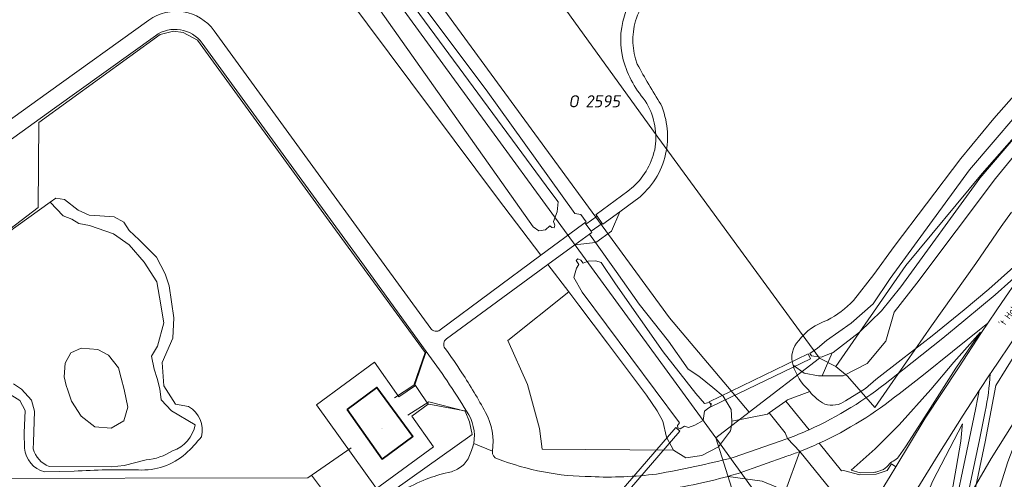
# Model space of a CAD drawing. Header units: metres. Extents: x 237319 to 238937, y 510065 to 511489.
# Tile 50 of 176: x 238033 to 238179, y 510805 to 510873. Entities that reach past the tile are written whole.
import ezdxf
from ezdxf.enums import TextEntityAlignment as Align

# ---------------------------------------------------------------- set-up
doc = ezdxf.new("R2010")
doc.units = ezdxf.units.M
for name, color, linetype, lineweight in [('B-WE-FV-GELEIDING_WILDRASTER-G', 252, 'Continuous', 18), ('B-WE-GR-BEPLANTING_CULTUUR_BOSPLANTSOEN-GV', 252, 'Continuous', 18), ('B-WE-GR-GRAS-GV', 252, 'Continuous', 13), ('B-WE-GR-GROENVOORZIENING-GV', 252, 'Continuous', 18), ('B-WE-IE-TERREINAFSCHEIDING_KUNSTMATIG_HEKWERK-G', 252, 'IE-TERREINAFSCHEIDING_KUNSTMATIG-SO', 18), ('B-WE-KG-GRENS_PERCEEL-GV', 252, 'Continuous', 18), ('B-WE-KG-GRENS_PERCEEL-S', 252, 'Continuous', 25), ('B-WE-KW-KUNSTWERK_DUIKER-GV', 252, 'Continuous', 18), ('B-WE-OG-BEBOUWING-GV', 252, 'Continuous', 35), ('B-WE-OG-BEBOUWING-T18', 252, 'Continuous', 18), ('B-WE-OG-BEBOUWING_STRAATNAAM-T18', 252, 'Continuous', 18), ('B-WE-OG-TERREIN_BEGROEID-GV', 252, 'Continuous', 18), ('B-WE-OG-TERREIN_OEVER-GV', 252, 'Continuous', 18), ('B-WE-OG-WATER-GV', 252, 'Continuous', 18), ('B-WE-OG-WATER_MEER-GV', 252, 'Continuous', 18), ('B-WE-OG-WATER_SLOOT-GV', 252, 'Continuous', 18), ('B-WE-OG-WEG-GV', 252, 'Continuous', 18), ('B-WE-VH-GESLOTENVERHARDING-GV', 252, 'Continuous', 18), ('B-WE-VH-HALFVERHARDING-GV', 252, 'Continuous', 18), ('B-WE-VH-OPENVERHARDING-GV', 252, 'Continuous', 18)]:
    doc.layers.add(name, color=color, linetype=linetype, lineweight=lineweight)
doc.styles.add('NLCS-ISO', font='isocpeur.ttf', dxfattribs={"height": 2.5})
doc.styles.add('NLCS-ISO-M100-T18', font='NLCS-ISO.ttf', dxfattribs={"height": 0.18})
doc.linetypes.add('IE-TERREINAFSCHEIDING_KUNSTMATIG-SO', pattern='A,4,[82,NLCS.SHX,S=0.75,R=90,X=0,Y=0],4,-2', length=10)

# ---------------------------------------------------------------- blocks, each defined once
blk = doc.blocks.new('SKG-PERCEELNUMMER-SO')
at = {"style": 'NLCS-ISO', "oblique": 10, "flags": 1}
for tag, p in [('GEMEENTECODE', (0, 2.55)), ('PERCEELGROOTTE', (0, -2.45))]:
    blk.add_attdef(tag, text='', height=1.8, dxfattribs=at).set_placement(p, align=Align.MIDDLE_CENTER)
at = {"style": 'NLCS-ISO', "oblique": 10}
blk.add_attdef('SECTIE', text='', height=1.8, dxfattribs=at).set_placement((-0.5, 0), align=Align.MIDDLE_RIGHT)
blk.add_attdef('PERCEELNUMMER', text='', height=1.8, dxfattribs=at).set_placement((0.5, 0), align=Align.MIDDLE_LEFT)
blk = doc.blocks.new('brk-2025')
at = {"layer": 'B-WE-KG-GRENS_PERCEEL-GV', "flags": 128}
for points in [[(238180.484, 510844.294), (238178.926, 510842.162), (238175.182, 510836.637), (238168.6, 510827.35), (238162.378, 510818.413), (238160.16, 510815.201), (238156.061, 510819.85), (238154.332, 510821.28), (238151.913, 510822.519), (238141.439, 510814.499), (238136.51, 510810.7), (238144.762, 510799.199), (238156.73, 510782.476), (238161.146, 510776.233), (238164.547, 510783.301), (238168.689, 510791.764), (238173.906, 510801.434), (238177.451, 510807.592), (238181.841, 510814.545)], [(238187.149, 510862.539), (238176.095, 510850.055), (238164.759, 510836.362), (238154.332, 510821.28), (238156.061, 510819.85), (238160.16, 510815.201), (238162.378, 510818.413), (238168.6, 510827.35), (238175.182, 510836.637), (238178.926, 510842.162), (238180.484, 510844.294)], [(238181.841, 510814.545), (238177.451, 510807.592), (238173.906, 510801.434), (238168.689, 510791.764), (238164.547, 510783.301), (238161.146, 510776.233), (238180.626, 510748.69)], [(238101.536, 510674.512), (238120.198, 510737.097), (238122.198, 510742.276), (238139.708, 510785.573), (238142.379, 510791.983), (238136.51, 510810.7), (238078.696, 510889.922)], [(238114.66, 510561.62), (238115.82, 510592.86), (238117.68, 510624.6), (238118.44, 510637.23), (238120.62, 510655.55), (238123.4, 510675.85), (238127.9, 510693.95), (238134.78, 510714.19), (238142.64, 510734.59), (238150.34, 510752.01), (238161.146, 510776.233), (238156.73, 510782.476), (238144.762, 510799.199), (238136.51, 510810.7), (238142.379, 510791.983), (238139.708, 510785.573), (238122.198, 510742.276), (238120.198, 510737.097), (238101.536, 510674.512), (238100.014, 510610.21), (238099.534, 510599.091), (238098.923, 510584.363)]]:
    blk.add_lwpolyline(points, dxfattribs=at)
for points in [[(238151.913, 510822.519), (238154.332, 510821.28), (238164.759, 510836.362), (238176.095, 510850.055), (238187.149, 510862.539), (238194.657, 510870.948), (238211.609, 510887.94), (238220.893, 510895.89), (238233.97, 510907.245), (238246.925, 510918.518), (238262.317, 510928.774), (238209.538, 511002.961), (238191.7, 510990.131), (238086.711, 510914.62), (238099.502, 510894.849), (238112.162, 510877.289), (238127.841, 510855.449)], [(238141.439, 510814.499), (238151.913, 510822.519), (238127.841, 510855.449), (238112.162, 510877.289), (238099.502, 510894.849), (238086.711, 510914.62), (238085.702, 510916.18), (238072.589, 510906.572), (238073.562, 510905.24), (238129.584, 510828.558)], [(238136.51, 510810.7), (238141.439, 510814.499), (238129.584, 510828.558), (238073.562, 510905.24), (238068.573, 510901.466), (238071.017, 510899.16), (238073.786, 510895.821), (238078.696, 510889.922)]]:
    blk.add_lwpolyline(points, close=True, dxfattribs=at)
at = {"layer": 'B-WE-KG-GRENS_PERCEEL-S'}
blk.add_blockref('SKG-PERCEELNUMMER-SO', (238116.587, 510860.79), dxfattribs=at).add_auto_attribs({'PERCEELNUMMER': '2595', 'SECTIE': 'O'})
at = {"layer": 'B-WE-OG-BEBOUWING_STRAATNAAM-T18', "style": 'NLCS-ISO-M100-T18'}
blk.add_text("'t Holt", height=1, rotation=54.3, dxfattribs=at).set_placement((238179.984, 510829.013), align=Align.MIDDLE)
blk = doc.blocks.new('bgt-2025')
at = {"layer": 'B-WE-GR-BEPLANTING_CULTUUR_BOSPLANTSOEN-GV', "flags": 128}
for points in [[(238095.469, 510826.736), (238110.465, 510837.856), (238103.989, 510846.345), (238078.22, 510880.933), (238070.029, 510894.552), (238069.405, 510896.256), (238069.745, 510898.056), (238070.75, 510899.466)], [(238021.208, 510850.703), (238037.212, 510862.168), (238052.108, 510872.867)], [(238061.857, 510871.293), (238076.13, 510851.624), (238085.783, 510838.344), (238094.065, 510826.951)]]:
    blk.add_lwpolyline(points, dxfattribs=at)
at = {"layer": 'B-WE-GR-BEPLANTING_CULTUUR_BOSPLANTSOEN-GV'}
for points in [[(238034.984, 510881.59, 0.0209309), (238018.554, 510868.302)], [(238052.108, 510872.867, -0.4127815), (238061.857, 510871.293)], [(238094.065, 510826.951, 0.4167111), (238095.469, 510826.736)]]:
    blk.add_lwpolyline(points, format="xyb", dxfattribs=at)
at = {"layer": 'B-WE-GR-BEPLANTING_CULTUUR_BOSPLANTSOEN-GV', "flags": 128}
blk.add_lwpolyline([(238048.439, 510817.888), (238048.001, 510819.545), (238047.6, 510821.09), (238046.14, 510822.97), (238044.52, 510823.83), (238042.06, 510824.03), (238040.5, 510823.35), (238039.68, 510821.79), (238039.52, 510819.75), (238039.82, 510818.45), (238040.057, 510817.758), (238040.618, 510816.142), (238042.04, 510813.91), (238044.12, 510812.31), (238046.54, 510812.13), (238048.4, 510813.21), (238049.02, 510815.25)], close=True, dxfattribs=at)
at = {"layer": 'B-WE-GR-GRAS-GV', "flags": 128}
blk.add_lwpolyline([(238194.41, 510840.625), (238181.211, 510823.435), (238178.155, 510818.449), (238176.569, 510810.092), (238174.923, 510802.283), (238172.981, 510793.41), (238171.087, 510783.537), (238168.677, 510774.09), (238169.423, 510773.916), (238170.171, 510775.147), (238174.683, 510790.39), (238179.932, 510807.11), (238182.921, 510814.878), (238192.82, 510829.191), (238201.104, 510838.371), (238214.929, 510852.745), (238230.387, 510868.088), (238244.419, 510881.448), (238245.94, 510883.325), (238249.277, 510889.187), (238252.806, 510895.699), (238239.543, 510885.123), (238223.796, 510870.836), (238208.864, 510856.192)], close=True, dxfattribs=at)
at = {"layer": 'B-WE-GR-GROENVOORZIENING-GV', "flags": 128}
for points in [[(238182.158, 510837.353), (238177.114, 510832.832), (238173.436, 510829.757), (238168.68, 510825.858), (238164.048, 510822.27), (238160.278, 510819.356), (238158.778, 510818.026), (238155.795, 510816.206)], [(238162.356, 510819.269), (238165.713, 510821.883), (238170.249, 510825.543), (238173.409, 510828.085), (238176.001, 510830.269), (238178.064, 510831.991), (238180.364, 510834.046), (238182.249, 510835.711)], [(238150.461, 510817.572), (238147.177, 510816.348), (238146.9, 510816.151), (238150.36, 510811.889)]]:
    blk.add_lwpolyline(points, dxfattribs=at)
at = {"layer": 'B-WE-GR-GROENVOORZIENING-GV'}
for points in [[(238150.36, 510811.889, 0.0649525), (238162.356, 510819.269)], [(238152.696, 510815.711, -0.1045403), (238150.461, 510817.572)], [(238155.795, 510816.206, -0.2462651), (238152.696, 510815.711)]]:
    blk.add_lwpolyline(points, format="xyb", dxfattribs=at)
at = {"layer": 'B-WE-IE-TERREINAFSCHEIDING_KUNSTMATIG_HEKWERK-G', "flags": 128}
for points in [[(238081.681, 510797.981), (237987.306, 510731.02), (237985.144, 510730.034), (237982.187, 510730.148), (237980.821, 510731.096), (237944.615, 510786.825), (237944.615, 510788.408), (237944.615, 510789.747), (237945.042, 510791.208), (237945.955, 510793.339), (238009.47, 510838.973), (238022.841, 510838.662), (238028.035, 510839.188), (238035.646, 510844.982), (238035.761, 510857.643), (238053.794, 510870.709), (238055.784, 510871.206), (238057.238, 510871.015), (238059.381, 510869.905), (238078.958, 510842.963), (238093.22, 510823.381), (238091.537, 510818.523), (238088.667, 510816.649)], [(238090.669, 510814.044), (238093.777, 510816.055), (238099.206, 510814.672), (238099.852, 510813.066), (238100.212, 510811.16), (238081.681, 510797.981)], [(237963.516, 510763.202), (238021.33, 510804.617), (238075.766, 510804.739), (238082.224, 510809.203)], [(238076.309, 510805.101), (238081.681, 510797.981)]]:
    blk.add_lwpolyline(points, dxfattribs=at)
at = {"layer": 'B-WE-KW-KUNSTWERK_DUIKER-GV', "flags": 128}
for points in [[(238150.592, 510822.446), (238150.244, 510823.166), (238135.495, 510816.041), (238135.843, 510815.32)], [(238131.137, 510811.673), (238130.531, 510812.196), (238114.906, 510794.08), (238115.512, 510793.557)]]:
    blk.add_lwpolyline(points, close=True, dxfattribs=at)
at = {"layer": 'B-WE-OG-BEBOUWING-GV', "flags": 128}
blk.add_lwpolyline([(238081.634, 510814.921), (238086.852, 510807.526), (238091.423, 510810.891), (238086.056, 510818.184)], close=True, dxfattribs=at)
at = {"layer": 'B-WE-OG-TERREIN_BEGROEID-GV', "flags": 128}
for points in [[(238090.369, 510878.497), (238102.335, 510862.516), (238115.496, 510844.079), (238116.428, 510843.925), (238117.201, 510842.841), (238117, 510842.703), (238117.164, 510842.481), (238118.84, 510843.667), (238118.654, 510843.931), (238118.663, 510843.938), (238123.417, 510847.4), (238124.238, 510848.082)], [(238159.991, 510834.992), (238163.041, 510839.187), (238167.816, 510845.54), (238172.921, 510852.289), (238177.859, 510858.236), (238185.312, 510866.641), (238195.129, 510877.156), (238201.775, 510883.294), (238207.049, 510888.259), (238212.965, 510893.987), (238219.119, 510899.393), (238225.618, 510905.438), (238235.395, 510913.512), (238243.456, 510919.552)], [(238254.304, 510909.195), (238254.655, 510911.242), (238254.738, 510913.325), (238253.727, 510915.469), (238250.697, 510915.497), (238247.932, 510916.447), (238245.121, 510913.79), (238230.351, 510902.089), (238195.535, 510868.861), (238186.349, 510859.368), (238178.106, 510849.288), (238166.41, 510833.698), (238163.009, 510829.385), (238161.767, 510825.071), (238159.01, 510821.757), (238155.433, 510819.887), (238152.293, 510819.887), (238151.79, 510819.887), (238149.657, 510820.314), (238147.993, 510821.499)], [(238155.795, 510816.206), (238158.778, 510818.026), (238160.278, 510819.356), (238164.048, 510822.27), (238168.68, 510825.858), (238173.436, 510829.757), (238177.114, 510832.832), (238182.158, 510837.353), (238193.913, 510851.663), (238209.457, 510868.004), (238226.21, 510884.028), (238241.949, 510897.308), (238252.369, 510906.019), (238253.489, 510907.438), (238254.304, 510909.195)], [(238240.146, 510864.953), (238247.47, 510876.568), (238248.063, 510878.041), (238247.52, 510878.26), (238249.277, 510889.187), (238245.94, 510883.325), (238244.419, 510881.448), (238230.387, 510868.088), (238214.929, 510852.745), (238201.104, 510838.371), (238192.82, 510829.191), (238182.921, 510814.878), (238179.932, 510807.11), (238174.683, 510790.39), (238170.171, 510775.147), (238172.681, 510768.172)], [(238053.113, 510870.556), (238038.079, 510859.742), (238022.006, 510848.214), (238006.51, 510837.061), (237991.264, 510826.144), (237977.605, 510816.339), (237973.841, 510813.588), (237969.443, 510802.81), (237962.657, 510796.533), (237955.941, 510790.891), (237948.09, 510784.987), (237946.218, 510783.637), (237947.569, 510781.558), (237952.574, 510773.838), (237959.711, 510762.818), (237966.689, 510752.047), (237973.77, 510741.107), (237980.607, 510730.539)], [(238093.799, 510815.669), (238093.68, 510815.69), (238091.253, 510813.924), (238094.46, 510809.316), (238085.981, 510803.117), (238077.091, 510815.579), (238085.696, 510821.936), (238089.346, 510816.786), (238091.785, 510818.493), (238091.72, 510818.59), (238093.406, 510823.513), (238083.822, 510836.769), (238074.111, 510850.128), (238060.077, 510869.436)], [(238021.76, 510838.25), (238027.86, 510838.93), (238037.46, 510845.75), (238038.296, 510846.344), (238039.603, 510846.156), (238041.64, 510844.584), (238043.263, 510843.817), (238044.835, 510843.754), (238046.992, 510843.576), (238048.4, 510842.809), (238049.218, 510841.552), (238050.689, 510840.156), (238053.246, 510837.562), (238054.541, 510835.098), (238055.159, 510833.291), (238055.842, 510828.55), (238055.687, 510825.511), (238054.125, 510821.91), (238054.382, 510818.438), (238056.119, 510815.673), (238058.056, 510815.331)], [(238124.817, 510846.258), (238124.493, 510846.004), (238122.186, 510844.313), (238120.954, 510841.44), (238118.653, 510839.772), (238118.585, 510839.765), (238121.67, 510835.426), (238125.106, 510830.593), (238129.449, 510825.058), (238132.37, 510820.92), (238133.953, 510819.856), (238136.031, 510818.15), (238137.564, 510816.861), (238138.785, 510814.916), (238138.857, 510813.158), (238144.168, 510814.198), (238144.431, 510814.386), (238146.9, 510816.151), (238147.177, 510816.348), (238150.461, 510817.572)], [(238033.646, 510809.162), (238033.563, 510811.402), (238033.716, 510814.725), (238032.941, 510816.213), (238031.111, 510817.391), (238024.744, 510819.49), (238021.753, 510820.519), (238019.631, 510822.641), (238018.506, 510824.924), (238017.473, 510828.184), (238017.28, 510832.428), (238018.18, 510835.901), (238018.824, 510837.251), (238021.76, 510838.25)], [(238134.423, 510808.031), (238132.01, 510807.703), (238130.209, 510808.826), (238110.657, 510809.005), (238110.231, 510812.067), (238108.445, 510818.616), (238105.552, 510825.166), (238114.623, 510832.407), (238111.512, 510836.484), (238096.408, 510825.422)], [(238156.986, 510831.124), (238159.991, 510834.992)], [(238151.872, 510809.884), (238155.164, 510805.785), (238155.498, 510805.823), (238157.921, 510805.154), (238160.347, 510805.252), (238162.005, 510805.834), (238162.606, 510806.797), (238163.274, 510806.386), (238167.625, 510813.598), (238172.593, 510821.08), (238176.034, 510826.365), (238176.963, 510827.74), (238175.711, 510826.745), (238171.708, 510823.534), (238167.378, 510820.057), (238163.782, 510817.255)], [(238159.991, 510805.538), (238157.955, 510805.455), (238156.604, 510805.875), (238160.195, 510809.021), (238163.748, 510812.612), (238168.481, 510817.872), (238171.924, 510821.969), (238175.846, 510826.413), (238172.207, 510821.037), (238168.019, 510814.522), (238164.717, 510809.351), (238163.656, 510807.863)], [(238163.656, 510807.863), (238164.717, 510809.351), (238168.019, 510814.522), (238172.207, 510821.037), (238175.846, 510826.413), (238171.924, 510821.969), (238168.481, 510817.872), (238163.748, 510812.612), (238160.195, 510809.021), (238156.604, 510805.875), (238157.955, 510805.455)], [(238096.19, 510824.027), (238096.231, 510823.971)], [(238175.675, 510817.704), (238173.294, 510814.04), (238169.594, 510808.16), (238166.532, 510803.256)], [(238166.4, 510772.16), (238168.907, 510785.412), (238171.499, 510797.624), (238174.252, 510810.637), (238175.144, 510814.912), (238175.493, 510816.698)], [(238099.406, 510814.632), (238093.799, 510815.669)], [(238147.175, 510810.58), (238146.798, 510811.43), (238144.431, 510814.386), (238144.168, 510814.198), (238138.857, 510813.158), (238138.874, 510812.752), (238138.655, 510811.728), (238136.892, 510809.329), (238134.423, 510808.031)], [(238139.067, 510807.729), (238146.057, 510810.175)], [(238157.937, 510797.627), (238148.986, 510808.652), (238146.84, 510802.776)], [(238138.311, 510804.943), (238143.377, 510804.233), (238146.84, 510802.776), (238148.986, 510808.652)], [(238147.077, 510807.939), (238139.814, 510805.372)], [(238041.01, 510805.703), (238036.638, 510805.641)], [(238144.84, 510797.297), (238146.84, 510802.776), (238143.377, 510804.233), (238138.311, 510804.943)], [(238157.955, 510805.455), (238159.991, 510805.538)], [(238161.155, 510805.854), (238160.572, 510805.649)], [(238160.572, 510805.649), (238161.155, 510805.854)]]:
    blk.add_lwpolyline(points, dxfattribs=at)
at = {"layer": 'B-WE-OG-TERREIN_BEGROEID-GV'}
for points in [[(238018.554, 510868.302, -0.0209309), (238034.984, 510881.59)], [(238128.43, 510878.683, 0.1303056), (238124.525, 510872.75)], [(238122.588, 510867.431, -0.1446303), (238123.168, 510874.332)], [(238124.525, 510872.75, 0.1554543), (238124.806, 510866.311)], [(238060.077, 510869.436, 0.412689), (238053.113, 510870.556)], [(238125.978, 510860.87, -0.1164612), (238122.588, 510867.431)], [(238124.806, 510866.311, 0.0165167), (238128.303, 510860.344)], [(238127.479, 510853.987, 0.1727357), (238125.978, 510860.87)], [(238128.303, 510860.344, -0.1574397), (238129.025, 510852.913)], [(238124.238, 510848.082, 0.1613843), (238127.479, 510853.987)], [(238129.025, 510852.913, -0.1720912), (238124.817, 510846.258)], [(238153.081, 510828.182, 0.0757997), (238156.986, 510831.124)], [(238148.821, 510825.171, -0.1500387), (238153.081, 510828.182)], [(238096.408, 510825.422, 0.4130113), (238096.19, 510824.027)], [(238096.231, 510823.971, -0.0128215), (238098.709, 510820.371)], [(238147.993, 510821.499, -0.2837129), (238148.821, 510825.171)], [(238147.993, 510821.499, 0.1369271), (238150.305, 510817.777)], [(238150.305, 510817.777, -0.1369271), (238147.993, 510821.499)], [(238098.709, 510820.371, -0.0202172), (238102.231, 510814.459)], [(238150.305, 510817.777, 0.0085291), (238150.461, 510817.572)], [(238150.461, 510817.572, -0.0085291), (238150.305, 510817.777)], [(238150.461, 510817.572, 0.1045403), (238152.696, 510815.711)], [(238163.782, 510817.255, -0.0618761), (238151.872, 510809.884)], [(238175.493, 510816.698, 0.0077003), (238175.675, 510817.704)], [(238058.056, 510815.331, -0.3350018), (238059.954, 510810.84)], [(238152.696, 510815.711, 0.2462651), (238155.795, 510816.206)], [(238100.472, 510809.86, 0.1961848), (238099.406, 510814.632)], [(238102.231, 510814.459, -0.1631607), (238103.246, 510808.679)], [(238059.954, 510810.84, -0.0319871), (238057.585, 510808.289)], [(238099.731, 510807.797, 0.0360558), (238100.472, 510809.86)], [(238146.057, 510810.175, 0.0061077), (238147.175, 510810.58)], [(238036.638, 510805.641, -0.3311814), (238033.646, 510809.162)], [(238057.585, 510808.289, -0.1945693), (238050.598, 510805.898)], [(238098.487, 510806.298, 0.1388849), (238099.731, 510807.797)], [(238103.246, 510808.679, 0.3834033), (238103.982, 510807.563)], [(238148.986, 510808.652, -0.0090169), (238147.077, 510807.939)], [(238163.656, 510807.863, -0.1284124), (238162.886, 510807.217)], [(238162.886, 510807.217, 0.1284124), (238163.656, 510807.863)], [(238103.982, 510807.563, 0.0898116), (238117.92, 510804.901)], [(238127.669, 510805.294, 0.0174859), (238139.067, 510807.729)], [(238162.119, 510806.576, -0.1541012), (238161.155, 510805.854)], [(238161.155, 510805.854, 0.1541012), (238162.119, 510806.576)], [(238162.886, 510807.217, 0.1264249), (238162.119, 510806.576)], [(238162.119, 510806.576, -0.1264249), (238162.886, 510807.217)], [(238050.598, 510805.898, 0.024075), (238041.01, 510805.703)], [(238093.388, 510804.502, -0.0441338), (238096.655, 510805.508)], [(238096.655, 510805.508, 0.0983287), (238098.487, 510806.298)], [(238117.92, 510804.901, 0.043184), (238127.669, 510805.294)], [(238138.311, 510804.943, -0.03267), (238127.875, 510802.792)], [(238139.814, 510805.372, -0.0048333), (238138.311, 510804.943)], [(238160.572, 510805.649, -0.0736251), (238159.991, 510805.538)], [(238159.991, 510805.538, 0.0736251), (238160.572, 510805.649)], [(238086.404, 510800.732, -0.0544624), (238093.388, 510804.502)]]:
    blk.add_lwpolyline(points, format="xyb", dxfattribs=at)
at = {"layer": 'B-WE-OG-TERREIN_BEGROEID-GV', "flags": 128}
for points in [[(238117.697, 510841.013), (238115.515, 510839.415), (238118.585, 510839.765)], [(238128.584, 510813.153), (238127.75, 510814.694), (238126.195, 510817.03), (238120.373, 510824.779), (238116.116, 510830.45), (238114.623, 510832.407), (238105.552, 510825.166), (238108.445, 510818.616), (238110.231, 510812.067), (238110.657, 510809.005), (238130.209, 510808.826), (238129.134, 510810.776)], [(238166.037, 510773.003), (238166.687, 510778.521), (238168.115, 510785.316), (238169.598, 510792.72), (238171.174, 510799.981), (238172.239, 510806.145), (238172.927, 510810.198), (238173.153, 510812.381), (238173.192, 510812.763), (238168.796, 510804.258), (238166, 510797.661), (238164.317, 510794.046), (238165.022, 510788.359), (238165.375, 510782.65), (238165.449, 510776.773), (238165.724, 510769.621), (238165.747, 510769.861), (238165.879, 510771.295)], [(238166.687, 510778.521), (238166.037, 510773.003), (238165.879, 510771.295), (238165.747, 510769.861), (238165.724, 510769.621), (238165.449, 510776.773), (238165.375, 510782.65), (238165.022, 510788.359), (238164.317, 510794.046), (238166, 510797.661), (238168.796, 510804.258), (238173.192, 510812.763), (238173.153, 510812.381), (238172.927, 510810.198), (238172.239, 510806.145), (238171.174, 510799.981), (238169.598, 510792.72), (238168.115, 510785.316)]]:
    blk.add_lwpolyline(points, close=True, dxfattribs=at)
at = {"layer": 'B-WE-OG-TERREIN_OEVER-GV', "flags": 128}
for points in [[(238147.993, 510821.499), (238149.657, 510820.314), (238151.79, 510819.887), (238152.293, 510819.887), (238153.809, 510823.336), (238152.151, 510822.684), (238150.741, 510822.878), (238150.473, 510823.246), (238151.612, 510824.053), (238152.965, 510825.163), (238156.631, 510827.767), (238159.883, 510830.646), (238162.41, 510834.381), (238174.211, 510850.565), (238184.474, 510862.577)], [(238185.312, 510866.641), (238177.859, 510858.236), (238172.921, 510852.289), (238167.816, 510845.54), (238163.041, 510839.187)], [(238185.959, 510861.236), (238175.782, 510849.324), (238163.999, 510833.165), (238161.117, 510829.573), (238157.842, 510826.429), (238153.94, 510823.388), (238153.809, 510823.336), (238152.293, 510819.887), (238155.433, 510819.887), (238159.01, 510821.757), (238161.767, 510825.071), (238163.009, 510829.385), (238166.41, 510833.698), (238178.106, 510849.288), (238186.349, 510859.368)], [(238058.056, 510815.331), (238056.119, 510815.673), (238054.382, 510818.438), (238054.125, 510821.91), (238055.687, 510825.511), (238055.842, 510828.55), (238055.159, 510833.291), (238054.541, 510835.098), (238053.246, 510837.562), (238050.689, 510840.156), (238049.218, 510841.552), (238048.4, 510842.809), (238046.992, 510843.576), (238044.835, 510843.754), (238043.263, 510843.817), (238041.64, 510844.584), (238039.603, 510846.156), (238038.296, 510846.344), (238037.46, 510845.75)], [(238037.46, 510845.75), (238039.363, 510843.709), (238040.668, 510843.255), (238041.714, 510842.602), (238043.305, 510842.273), (238046.893, 510841.047), (238049.224, 510839.391), (238051.437, 510836.811), (238053.338, 510833.898), (238053.728, 510831.646), (238054.37, 510827.811), (238053.402, 510824.33), (238052.534, 510822.861), (238052.937, 510820.923), (238053.363, 510819.49), (238053.75, 510817.98), (238053.983, 510816.354), (238055.523, 510814.691), (238059.024, 510812.621)], [(238163.041, 510839.187), (238159.991, 510834.992), (238156.986, 510831.124)], [(238034.921, 510809.019), (238034.968, 510810.048), (238035.138, 510814.67), (238034.652, 510816.3), (238033.167, 510817.93), (238032.018, 510818.714)], [(238031.111, 510817.391), (238032.941, 510816.213), (238033.716, 510814.725), (238033.563, 510811.402), (238033.646, 510809.162)], [(238051.725, 510807.384), (238048.44, 510806.582), (238046.566, 510806.339), (238037.281, 510806.392)], [(238036.638, 510805.641), (238041.01, 510805.703)]]:
    blk.add_lwpolyline(points, dxfattribs=at)
for points in [[(238116.67, 510842.457), (238117, 510842.703), (238117.201, 510842.841), (238116.428, 510843.925), (238115.496, 510844.079), (238102.335, 510862.516), (238090.369, 510878.497), (238078.599, 510894.254), (238074.538, 510899.654), (238072.588, 510900.404), (238071.632, 510899.916), (238070.75, 510899.466), (238069.745, 510898.056), (238069.405, 510896.256), (238070.029, 510894.552), (238078.22, 510880.933), (238103.989, 510846.345), (238110.465, 510837.856)], [(238075.625, 510896.361), (238088.12, 510879.623), (238111.934, 510847.241), (238113.026, 510845.809), (238112.882, 510844.324), (238112.327, 510842.91), (238112.524, 510842.338), (238112.435, 510841.944), (238112.095, 510841.998), (238111.773, 510842.266), (238111.127, 510841.67), (238110.17, 510841.488), (238109.305, 510842.08), (238083.141, 510879.193), (238071.707, 510894.585), (238070.978, 510896.999), (238071.707, 510898.046), (238073.074, 510898.365), (238074.121, 510898.001)], [(238127.75, 510814.694), (238128.584, 510813.153), (238129.134, 510810.776), (238130.209, 510808.826), (238132.01, 510807.703), (238134.423, 510808.031), (238136.892, 510809.329), (238138.655, 510811.728), (238138.874, 510812.752), (238138.857, 510813.158), (238138.785, 510814.916), (238137.564, 510816.861), (238136.031, 510818.15), (238133.953, 510819.856), (238132.37, 510820.92), (238129.449, 510825.058), (238125.106, 510830.593), (238121.67, 510835.426), (238118.585, 510839.765), (238115.515, 510839.415), (238111.512, 510836.484), (238114.623, 510832.407), (238116.116, 510830.45), (238120.373, 510824.779), (238126.195, 510817.03)], [(238116.753, 510836.707), (238117.488, 510836.977), (238118.63, 510837.05), (238119.428, 510836.76), (238121.553, 510833.632), (238128.651, 510823.484), (238133.512, 510817.283), (238134.8, 510815.796), (238135.507, 510815.923), (238135.815, 510815.778), (238135.743, 510815.324), (238135.253, 510814.98), (238134.782, 510814.653), (238134.6, 510813.257), (238133.385, 510812.55), (238132.442, 510812.224), (238131.843, 510812.423), (238131.208, 510812.042), (238130.845, 510812.151), (238130.809, 510812.496), (238131.063, 510812.931), (238116.59, 510832.374), (238115.38, 510834.559), (238115.741, 510835.931), (238116.084, 510836.472), (238115.723, 510837.068), (238115.958, 510837.339), (238116.428, 510837.14)]]:
    blk.add_lwpolyline(points, close=True, dxfattribs=at)
at = {"layer": 'B-WE-OG-TERREIN_OEVER-GV'}
for points in [[(238156.986, 510831.124, -0.0757997), (238153.081, 510828.182)], [(238153.081, 510828.182, 0.1500387), (238148.821, 510825.171)], [(238148.821, 510825.171, 0.2837129), (238147.993, 510821.499)], [(238059.954, 510810.84, 0.3350018), (238058.056, 510815.331)], [(238059.024, 510812.621, -0.2720938), (238055.655, 510808.75)], [(238057.585, 510808.289, 0.0319871), (238059.954, 510810.84)], [(238033.646, 510809.162, 0.3311814), (238036.638, 510805.641)], [(238037.281, 510806.392, -0.2183752), (238034.921, 510809.019)], [(238050.598, 510805.898, 0.1945693), (238057.585, 510808.289)], [(238055.655, 510808.75, -0.1196431), (238051.725, 510807.384)], [(238041.01, 510805.703, -0.024075), (238050.598, 510805.898)]]:
    blk.add_lwpolyline(points, format="xyb", dxfattribs=at)
at = {"layer": 'B-WE-OG-WATER-GV', "flags": 128}
blk.add_lwpolyline([(238116.753, 510836.707), (238116.428, 510837.14), (238115.958, 510837.339), (238115.723, 510837.068), (238116.084, 510836.472), (238115.741, 510835.931), (238115.38, 510834.559), (238116.59, 510832.374), (238131.063, 510812.931), (238130.809, 510812.496), (238130.845, 510812.151), (238131.208, 510812.042), (238131.843, 510812.423), (238132.442, 510812.224), (238133.385, 510812.55), (238134.6, 510813.257), (238134.782, 510814.653), (238135.253, 510814.98), (238135.743, 510815.324), (238135.815, 510815.778), (238135.507, 510815.923), (238134.8, 510815.796), (238133.512, 510817.283), (238128.651, 510823.484), (238121.553, 510833.632), (238119.428, 510836.76), (238118.63, 510837.05), (238117.488, 510836.977)], close=True, dxfattribs=at)
at = {"layer": 'B-WE-OG-WATER_MEER-GV', "flags": 128}
for points in [[(238053.338, 510833.898), (238051.437, 510836.811), (238049.224, 510839.391), (238046.893, 510841.047), (238043.305, 510842.273), (238041.714, 510842.602), (238040.668, 510843.255), (238039.363, 510843.709), (238037.46, 510845.75), (238027.86, 510838.93)], [(238032.018, 510818.714), (238033.167, 510817.93), (238034.652, 510816.3), (238035.138, 510814.67), (238034.968, 510810.048), (238034.921, 510809.019)], [(238059.024, 510812.621), (238055.523, 510814.691), (238053.983, 510816.354), (238053.75, 510817.98), (238053.363, 510819.49), (238052.937, 510820.923), (238052.534, 510822.861), (238053.402, 510824.33), (238054.37, 510827.811), (238053.728, 510831.646), (238053.338, 510833.898)], [(238037.281, 510806.392), (238046.566, 510806.339), (238048.44, 510806.582), (238051.725, 510807.384)]]:
    blk.add_lwpolyline(points, dxfattribs=at)
blk.add_lwpolyline([(238048.001, 510819.545), (238048.439, 510817.888), (238049.02, 510815.25), (238048.4, 510813.21), (238046.54, 510812.13), (238044.12, 510812.31), (238042.04, 510813.91), (238040.618, 510816.142), (238040.057, 510817.758), (238039.82, 510818.45), (238039.52, 510819.75), (238039.68, 510821.79), (238040.5, 510823.35), (238042.06, 510824.03), (238044.52, 510823.83), (238046.14, 510822.97), (238047.6, 510821.09)], close=True, dxfattribs=at)
at = {"layer": 'B-WE-OG-WATER_MEER-GV'}
for points in [[(238055.655, 510808.75, 0.2720938), (238059.024, 510812.621)], [(238034.921, 510809.019, 0.2183752), (238037.281, 510806.392)], [(238051.725, 510807.384, 0.1196431), (238055.655, 510808.75)]]:
    blk.add_lwpolyline(points, format="xyb", dxfattribs=at)
at = {"layer": 'B-WE-OG-WATER_SLOOT-GV', "flags": 128}
blk.add_lwpolyline([(238184.474, 510862.577), (238174.211, 510850.565), (238162.41, 510834.381), (238159.883, 510830.646), (238156.631, 510827.767), (238152.965, 510825.163), (238151.612, 510824.053), (238150.473, 510823.246), (238150.741, 510822.878), (238152.151, 510822.684), (238153.809, 510823.336), (238153.94, 510823.388), (238157.842, 510826.429), (238161.117, 510829.573), (238163.999, 510833.165), (238175.782, 510849.324), (238185.959, 510861.236)], dxfattribs=at)
blk.add_lwpolyline([(238075.625, 510896.361), (238074.121, 510898.001), (238073.074, 510898.365), (238071.707, 510898.046), (238070.978, 510896.999), (238071.707, 510894.585), (238083.141, 510879.193), (238109.305, 510842.08), (238110.17, 510841.488), (238111.127, 510841.67), (238111.773, 510842.266), (238112.095, 510841.998), (238112.435, 510841.944), (238112.524, 510842.338), (238112.327, 510842.91), (238112.882, 510844.324), (238113.026, 510845.809), (238111.934, 510847.241), (238088.12, 510879.623)], close=True, dxfattribs=at)
at = {"layer": 'B-WE-OG-WEG-GV', "flags": 128}
for points in [[(238172.681, 510768.172), (238170.171, 510775.147), (238169.423, 510773.916), (238168.677, 510774.09), (238171.087, 510783.537), (238172.981, 510793.41), (238174.923, 510802.283), (238176.569, 510810.092), (238178.155, 510818.449), (238181.211, 510823.435)], [(238186.011, 510832.867), (238185.085, 510831.708), (238177.434, 510820.41), (238177.294, 510820.195)], [(238176.57, 510814.588), (238175.728, 510810.398), (238172.931, 510797.291), (238170.358, 510785.166), (238167.879, 510772.072), (238167.284, 510767.557)]]:
    blk.add_lwpolyline(points, dxfattribs=at)
at = {"layer": 'B-WE-OG-WEG-GV'}
blk.add_lwpolyline([(238177.294, 510820.195, -0.0370997), (238176.57, 510814.588)], format="xyb", dxfattribs=at)
at = {"layer": 'B-WE-VH-GESLOTENVERHARDING-GV'}
for points in [[(238124.525, 510872.75, -0.1303056), (238128.43, 510878.683)], [(238061.857, 510871.293, 0.4127815), (238052.108, 510872.867)], [(238123.168, 510874.332, 0.1446303), (238122.588, 510867.431)], [(238124.806, 510866.311, -0.1554543), (238124.525, 510872.75)], [(238053.113, 510870.556, -0.412689), (238060.077, 510869.436)], [(238122.588, 510867.431, 0.1164612), (238125.978, 510860.87)], [(238128.303, 510860.344, -0.0165167), (238124.806, 510866.311)], [(238125.978, 510860.87, -0.1727357), (238127.479, 510853.987)], [(238129.025, 510852.913, 0.1574397), (238128.303, 510860.344)], [(238127.479, 510853.987, -0.1613843), (238124.238, 510848.082)], [(238124.817, 510846.258, 0.1720912), (238129.025, 510852.913)], [(238095.469, 510826.736, -0.4167111), (238094.065, 510826.951)], [(238096.19, 510824.027, -0.4130113), (238096.408, 510825.422)], [(238098.709, 510820.371, 0.0128215), (238096.231, 510823.971)], [(238093.406, 510823.513, -0.0234456), (238099.406, 510814.632)], [(238102.231, 510814.459, 0.0202172), (238098.709, 510820.371)], [(238176.57, 510814.588, 0.0370997), (238177.294, 510820.195)], [(238162.356, 510819.269, -0.0649525), (238150.36, 510811.889)], [(238151.872, 510809.884, 0.0618761), (238163.782, 510817.255)], [(238175.675, 510817.704, -0.0077003), (238175.493, 510816.698)], [(238099.406, 510814.632, -0.1961848), (238100.472, 510809.86)], [(238103.246, 510808.679, 0.1631607), (238102.231, 510814.459)], [(238150.36, 510811.889, -0.0160169), (238147.175, 510810.58)], [(238100.472, 510809.86, -0.0360558), (238099.731, 510807.797)], [(238147.175, 510810.58, -0.0061077), (238146.057, 510810.175)], [(238148.986, 510808.652, 0.0139757), (238151.872, 510809.884)], [(238099.731, 510807.797, -0.1388849), (238098.487, 510806.298)], [(238103.982, 510807.563, -0.3834033), (238103.246, 510808.679)], [(238147.077, 510807.939, 0.0090169), (238148.986, 510808.652)], [(238117.92, 510804.901, -0.0898116), (238103.982, 510807.563)], [(238139.067, 510807.729, -0.0174859), (238127.669, 510805.294)], [(238096.655, 510805.508, 0.0441338), (238093.388, 510804.502)], [(238098.487, 510806.298, -0.0983287), (238096.655, 510805.508)], [(238127.669, 510805.294, -0.043184), (238117.92, 510804.901)], [(238127.875, 510802.792, 0.03267), (238138.311, 510804.943)], [(238138.311, 510804.943, 0.0048333), (238139.814, 510805.372)], [(238093.388, 510804.502, 0.0544624), (238086.404, 510800.732)]]:
    blk.add_lwpolyline(points, format="xyb", dxfattribs=at)
at = {"layer": 'B-WE-VH-GESLOTENVERHARDING-GV', "flags": 128}
for points in [[(238052.108, 510872.867), (238037.212, 510862.168), (238021.208, 510850.703), (238005.269, 510839.228), (237990.161, 510828.417), (237976.324, 510818.483), (237966.527, 510811.462), (237943.271, 510794.831), (237936.79, 510790.153), (237937.906, 510788.743)], [(238094.065, 510826.951), (238085.783, 510838.344), (238076.13, 510851.624), (238061.857, 510871.293)], [(237944.932, 510793.084), (237968.04, 510809.35), (237973.841, 510813.588), (237977.605, 510816.339), (237991.264, 510826.144), (238006.51, 510837.061), (238022.006, 510848.214), (238038.079, 510859.742), (238053.113, 510870.556)], [(238060.077, 510869.436), (238074.111, 510850.128), (238083.822, 510836.769), (238093.406, 510823.513)], [(238124.238, 510848.082), (238123.417, 510847.4), (238118.663, 510843.938), (238118.654, 510843.931), (238118.84, 510843.667), (238119.582, 510842.611), (238119.678, 510842.476), (238122.186, 510844.313), (238124.493, 510846.004), (238124.817, 510846.258)], [(238096.408, 510825.422), (238111.512, 510836.484), (238115.515, 510839.415), (238117.697, 510841.013), (238118.053, 510841.274), (238117.925, 510841.448), (238117.164, 510842.481), (238117, 510842.703), (238116.67, 510842.457), (238110.465, 510837.856), (238095.469, 510826.736)], [(238163.782, 510817.255), (238167.378, 510820.057), (238171.708, 510823.534), (238175.711, 510826.745), (238176.963, 510827.74), (238178.309, 510829.76), (238179.585, 510831.64), (238181.043, 510833.729), (238182.409, 510835.563), (238182.249, 510835.711), (238180.364, 510834.046), (238178.064, 510831.991), (238176.001, 510830.269), (238173.409, 510828.085), (238170.249, 510825.543), (238165.713, 510821.883), (238162.356, 510819.269)], [(238179.585, 510831.64), (238178.309, 510829.76), (238176.963, 510827.74), (238176.034, 510826.365), (238172.593, 510821.08), (238167.625, 510813.598), (238163.274, 510806.386), (238162.409, 510804.951), (238158.708, 510798.902)], [(238166.532, 510803.256), (238169.594, 510808.16), (238173.294, 510814.04), (238175.675, 510817.704), (238177.294, 510820.195), (238177.434, 510820.41), (238185.085, 510831.708)], [(238096.231, 510823.971), (238096.19, 510824.027)], [(238177.294, 510820.195), (238175.675, 510817.704)], [(238175.493, 510816.698), (238175.144, 510814.912), (238174.252, 510810.637), (238171.499, 510797.624), (238168.907, 510785.412), (238166.4, 510772.16)], [(238166.68, 510750.58), (238166.984, 510759.322), (238167.154, 510766.256), (238167.284, 510767.557), (238167.879, 510772.072), (238170.358, 510785.166), (238172.931, 510797.291), (238175.728, 510810.398), (238176.57, 510814.588)], [(238100.472, 510809.86), (238103.246, 510808.679)], [(238103.246, 510808.679), (238100.472, 510809.86)], [(238146.057, 510810.175), (238139.067, 510807.729)], [(238147.175, 510810.58), (238148.986, 510808.652)], [(238148.986, 510808.652), (238147.175, 510810.58)], [(238139.814, 510805.372), (238147.077, 510807.939)]]:
    blk.add_lwpolyline(points, dxfattribs=at)
blk.add_lwpolyline([(238117.164, 510842.481), (238117.925, 510841.448), (238119.582, 510842.611), (238118.84, 510843.667)], close=True, dxfattribs=at)
at = {"layer": 'B-WE-VH-HALFVERHARDING-GV', "flags": 128}
for points in [[(238150.36, 510811.889), (238146.9, 510816.151), (238144.431, 510814.386), (238146.798, 510811.43)], [(238146.798, 510811.43), (238147.175, 510810.58)], [(238160.347, 510805.252), (238157.921, 510805.154), (238155.498, 510805.823), (238155.164, 510805.785), (238151.872, 510809.884)], [(238148.986, 510808.652), (238157.937, 510797.627), (238158.708, 510798.902), (238162.409, 510804.951), (238163.274, 510806.386), (238162.606, 510806.797), (238162.005, 510805.834), (238160.347, 510805.252)]]:
    blk.add_lwpolyline(points, dxfattribs=at)
at = {"layer": 'B-WE-VH-HALFVERHARDING-GV'}
for points in [[(238147.175, 510810.58, 0.0160169), (238150.36, 510811.889)], [(238151.872, 510809.884, -0.0139757), (238148.986, 510808.652)]]:
    blk.add_lwpolyline(points, format="xyb", dxfattribs=at)
at = {"layer": 'B-WE-VH-OPENVERHARDING-GV', "flags": 128}
for points in [[(238117.925, 510841.448), (238118.053, 510841.274), (238117.697, 510841.013), (238118.585, 510839.765), (238118.653, 510839.772), (238120.954, 510841.44), (238122.186, 510844.313), (238119.678, 510842.476), (238119.582, 510842.611)], [(238093.68, 510815.69), (238092.707, 510817.128), (238091.785, 510818.493), (238089.346, 510816.786), (238085.696, 510821.936), (238077.091, 510815.579), (238085.981, 510803.117), (238094.46, 510809.316), (238091.253, 510813.924)], [(238081.634, 510814.921), (238086.056, 510818.184), (238091.423, 510810.891), (238086.852, 510807.526)]]:
    blk.add_lwpolyline(points, close=True, dxfattribs=at)
for points in [[(238093.406, 510823.513), (238091.72, 510818.59), (238091.785, 510818.493)], [(238091.785, 510818.493), (238092.707, 510817.128), (238093.68, 510815.69), (238093.799, 510815.669), (238099.406, 510814.632)]]:
    blk.add_lwpolyline(points, dxfattribs=at)
at = {"layer": 'B-WE-VH-OPENVERHARDING-GV'}
blk.add_lwpolyline([(238099.406, 510814.632, 0.0234456), (238093.406, 510823.513)], format="xyb", dxfattribs=at)
at = {"layer": 'B-WE-KG-GRENS_PERCEEL-GV'}
blk.add_blockref('brk-2025', (0, 0), dxfattribs=at)
at = {"layer": 'B-WE-OG-BEBOUWING-T18', "style": 'NLCS-ISO-M100-T18'}
blk.add_text('1', height=0.18, rotation=36.4, dxfattribs=at).set_placement((238086.827, 510812.075), align=Align.MIDDLE)

msp = doc.modelspace()

# ---------------------------------------------------------------- block references
at = {"layer": 'B-WE-FV-GELEIDING_WILDRASTER-G'}
msp.add_blockref('bgt-2025', (0, 0), dxfattribs=at)

doc.saveas('drawing.dxf')
